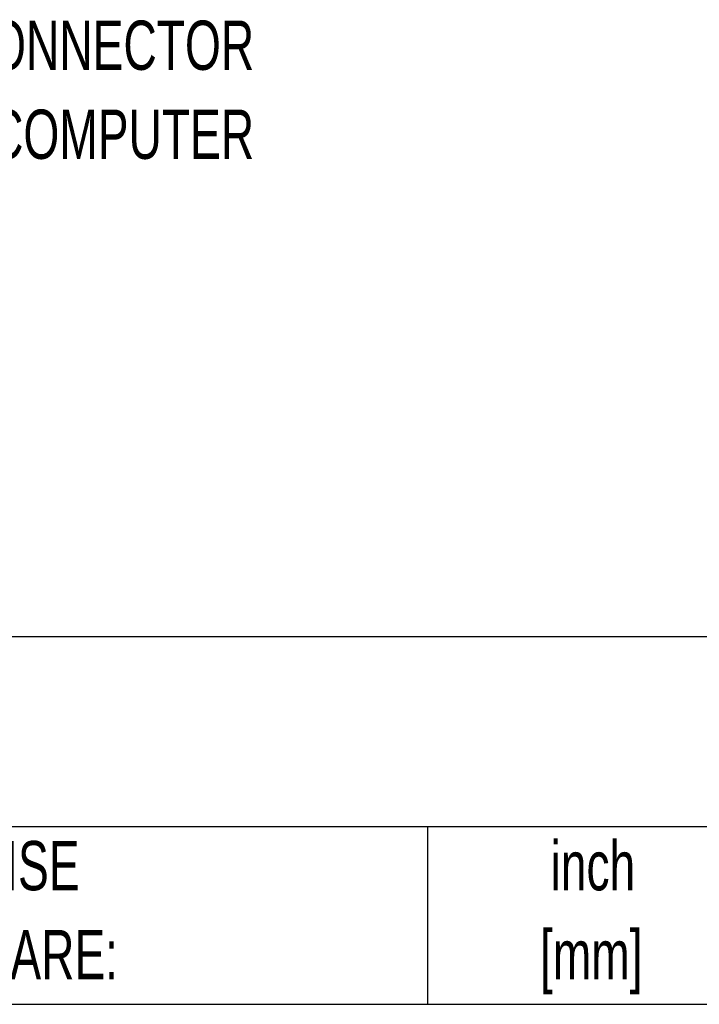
# Model space of a CAD drawing. Header units: inches. Extents: x 0.2 to 10.8, y 0.2 to 8.2.
# Tile 14 of 28: x 7.3 to 8.5, y 0.2 to 1.9. Entities that reach past the tile are written whole.
import ezdxf

# ---------------------------------------------------------------- set-up
doc = ezdxf.new("R2010")
doc.units = ezdxf.units.IN
doc.header["$MEASUREMENT"] = 0
doc.layers.add('TEXT', color=140, linetype='Continuous', lineweight=25)
doc.styles.add('SLDTEXTSTYLE0', font='TXT', dxfattribs={"width": 0.7})

msp = doc.modelspace()

# ---------------------------------------------------------------- linework, layer by layer
at = {"layer": 'TEXT'}
for p, q in [((10.75, 0.8711), (0.25, 0.8711)), ((10.75, 0.55), (0.25, 0.55)), ((7.9931, 0.55), (7.9931, 0.25)), ((0.25, 0.25), (10.75, 0.25))]:
    msp.add_line(p, q, dxfattribs=at)

# ---------------------------------------------------------------- texts
at = {"layer": 'TEXT', "style": 'SLDTEXTSTYLE0'}
for s, insert, char_height, attachment_point in [('M5 CONNECTOR', (7.0673, 1.9132), 0.083333, 1), ('FOR COMPUTER', (7.0673, 1.7627), 0.083333, 1), ('inch', (8.2726, 0.526), 0.08333, 2), ('UNLESS OTHERWISE', (6.5987, 0.5261), 0.083333, 1), ('SPECIFIED UNITS ARE:', (6.5987, 0.3757), 0.083333, 1), ('[mm]', (8.2698, 0.3756), 0.08333, 2)]:
    msp.add_mtext(s, dxfattribs=dict(at, insert=insert, char_height=char_height, attachment_point=attachment_point))

doc.saveas('drawing.dxf')
